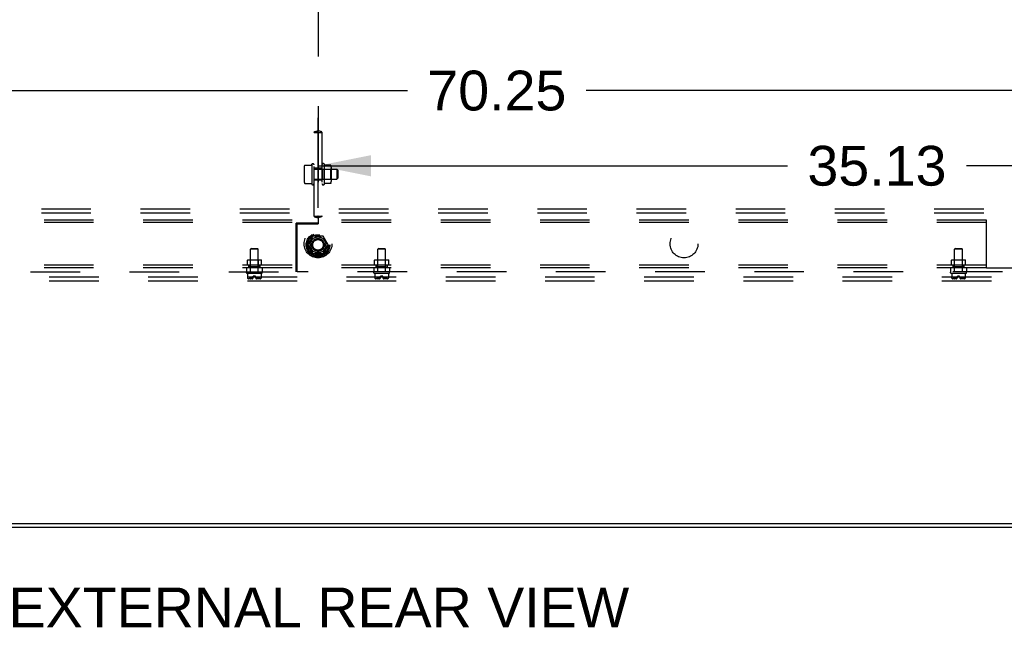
# Model space of a CAD drawing. Header units: inches. Extents: x 0 to 283, y 0 to 183.
# Tile 76 of 114: x 227 to 258, y 43 to 62. Entities that reach past the tile are written whole.
import ezdxf

# ---------------------------------------------------------------- set-up
doc = ezdxf.new("R2010")
doc.units = ezdxf.units.IN
doc.header["$LTSCALE"] = 15.583333
doc.header["$MEASUREMENT"] = 0
doc.linetypes.add('DOT', pattern=[0.2, 0.1, -0.1])
doc.linetypes.add('HIDDEN', pattern=[0.2, 0.1, -0.1])
doc.layers.get('0').update_dxf_attribs({"linetype": 'CONTINUOUS'})
for name, color, linetype in [('DEFAULT_2', 8, 'HIDDEN'), ('DIMENSIONS', 7, 'CONTINUOUS'), ('SUBPANEL', 7, 'CONTINUOUS')]:
    doc.layers.add(name, color=color, linetype=linetype)
doc.styles.get("Standard").update_dxf_attribs({"font": 'arial.ttf'})
doc.dimstyles.new('DIMSTYLE_1', dxfattribs={"dimtxt": 1.25, "dimasz": 1.666667, "dimexe": 0.09, "dimexo": 0.07, "dimgap": 0.0375, "dimtad": 0, "dimtih": 1, "dimtoh": 1, "dimzin": 4, "dimdsep": 46, "dimtxsty": 'Standard', "dimblk": '_FILLED', "dimblk1": '_FILLED', "dimblk2": '_FILLED', "dimcen": 0.09, "dimadec": 3, "dimazin": 1, "dimtfac": 1, "dimtdec": 3, "dimtofl": 0, "dimtmove": 0, "dimatfit": 3, "dimldrblk": '_FILLED', "dimfxl": 0, "dimtolj": 1, "dimtzin": 4, "dimarcsym": 0})

# ---------------------------------------------------------------- blocks, each defined once
blk = doc.blocks.new('_FILLED')
at = {"color": 0, "linetype": 'ByBlock'}
blk.add_solid([(0, 0), (-1, 0.2), (-1, -0.2)], dxfattribs=at)
blk = doc.blocks.new('*D1')
at = {"layer": 'DIMENSIONS', "color": 2, "linetype": 'Continuous'}
for p, q in [((201.221, 56.079), (201.221, 61.26)), ((271.471, 56.079), (271.471, 61.26)), ((201.221, 59.76), (239.156, 59.76)), ((271.471, 59.76), (244.774, 59.76))]:
    blk.add_line(p, q, dxfattribs=at)
at = {"layer": 'DIMENSIONS', "color": 2, "linetype": 'Continuous', "xscale": 1.6666666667, "yscale": 1.6666666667, "zscale": 1.6666666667, "rotation": 180}
blk.add_blockref('_FILLED', (201.221, 59.76), dxfattribs=at)
at = {"layer": 'DIMENSIONS', "color": 2, "linetype": 'Continuous', "xscale": 1.6666666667, "yscale": 1.6666666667, "zscale": 1.6666666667}
blk.add_blockref('_FILLED', (271.471, 59.76), dxfattribs=at)
at = {"layer": 'DIMENSIONS', "color": 2, "linetype": 'Continuous', "insert": (241.965, 60.385), "char_height": 1.25, "width": 4.36803, "attachment_point": 2, "line_spacing_factor": 0.9}
blk.add_mtext('70.25', dxfattribs=at)
blk = doc.blocks.new('*D6')
at = {"layer": 'DIMENSIONS', "color": 2, "linetype": 'Continuous'}
for p, q in [((236.346, 56.079), (236.346, 58.898)), ((271.471, 56.079), (271.471, 58.898)), ((236.346, 57.398), (251.099, 57.398)), ((271.471, 57.398), (256.717, 57.398))]:
    blk.add_line(p, q, dxfattribs=at)
at = {"layer": 'DIMENSIONS', "color": 2, "linetype": 'Continuous', "xscale": 1.6666666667, "yscale": 1.6666666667, "zscale": 1.6666666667, "rotation": 180}
blk.add_blockref('_FILLED', (236.346, 57.398), dxfattribs=at)
at = {"layer": 'DIMENSIONS', "color": 2, "linetype": 'Continuous', "xscale": 1.6666666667, "yscale": 1.6666666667, "zscale": 1.6666666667}
blk.add_blockref('_FILLED', (271.471, 57.398), dxfattribs=at)
at = {"layer": 'DIMENSIONS', "color": 2, "linetype": 'Continuous', "insert": (253.908, 58.023), "char_height": 1.25, "width": 4.36803, "attachment_point": 2, "line_spacing_factor": 0.9}
blk.add_mtext('35.13', dxfattribs=at)

msp = doc.modelspace()

# ---------------------------------------------------------------- linework, layer by layer
at = {"color": 7, "linetype": 'Continuous'}
for p, q in [((209.056, 46.162), (263.636, 46.162)), ((275.658, 46.037), (197.033, 46.037))]:
    msp.add_line(p, q, dxfattribs=at)
at = {"layer": 'DEFAULT_2', "color": 8, "linetype": 'HIDDEN'}
for p, q in [((272.846, 56.037), (199.846, 56.037)), ((272.846, 55.912), (199.846, 55.912)), ((236.183, 55.184), (236.028, 54.917)), ((236.5, 55.189), (236.192, 55.189)), ((236.664, 54.917), (236.509, 55.184)), ((236.028, 54.907), (236.183, 54.639)), ((236.509, 54.639), (236.664, 54.907)), ((236.5, 54.634), (236.192, 54.634)), ((199.846, 53.912), (272.846, 53.912)), ((199.846, 53.787), (272.846, 53.787))]:
    msp.add_line(p, q, dxfattribs=at)
for radius in [0.372, 0.356, 0.318, 0.204, 0.183, 0.183, 0.166]:
    msp.add_circle((236.346, 54.912), radius, dxfattribs=at)
at = {"layer": 'DEFAULT_2', "color": 8, "linetype": 'DOT'}
msp.add_circle((236.346, 54.912), 0.17, dxfattribs=at)
at = {"layer": 'DEFAULT_2', "color": 8, "linetype": 'HIDDEN'}
for centre, start, end in [((236.192, 55.179), 90.0124, 149.9892), ((236.5, 55.179), 30.012, 89.9887), ((236.037, 54.912), 150.0127, 209.9883), ((236.655, 54.912), 330.0127, 29.9883), ((236.192, 54.644), 210.012, 269.9887), ((236.5, 54.644), 270.0124, 329.9892)]:
    msp.add_arc(centre, 0.01, start, end, dxfattribs=at)
at = {"layer": 'SUBPANEL', "color": 8, "linetype": 'HIDDEN'}
for p, q in [((236.346, 62.386), (236.346, 58.501)), ((236.22, 58.443), (236.472, 58.443)), ((236.221, 55.818), (236.221, 58.443)), ((236.342, 58.45), (236.345, 58.45)), ((236.348, 58.45), (236.346, 58.45)), ((236.346, 58.443), (236.346, 55.818)), ((236.471, 58.443), (236.471, 55.818)), ((235.911, 57.355), (235.911, 56.907)), ((235.932, 57.418), (236.134, 57.418)), ((236.144, 57.425), (236.151, 57.446)), ((236.151, 57.446), (236.151, 56.816)), ((236.471, 57.318), (236.221, 57.318)), ((236.221, 57.286), (236.941, 57.286)), ((236.491, 57.287), (236.471, 57.307)), ((236.491, 57.287), (236.737, 57.287)), ((236.491, 57.287), (236.491, 56.975)), ((236.541, 57.449), (236.541, 56.812)), ((236.736, 57.421), (236.565, 57.421)), ((236.737, 57.287), (236.757, 57.307)), ((236.737, 57.287), (236.737, 56.975)), ((236.757, 57.357), (236.757, 56.904)), ((236.971, 57.256), (236.941, 57.286)), ((236.941, 57.286), (236.941, 56.976)), ((236.971, 57.256), (236.971, 57.006)), ((236.221, 56.976), (236.941, 56.976)), ((236.471, 56.943), (236.221, 56.943)), ((236.491, 56.975), (236.471, 56.955)), ((236.491, 56.975), (236.737, 56.975)), ((236.737, 56.975), (236.757, 56.955)), ((236.971, 57.006), (236.941, 56.976)), ((235.932, 56.844), (236.134, 56.844)), ((236.144, 56.837), (236.151, 56.816)), ((236.736, 56.841), (236.565, 56.841)), ((257.346, 55.693), (215.346, 55.693)), ((236.22, 55.818), (236.472, 55.818)), ((236.344, 55.811), (236.346, 55.811)), ((236.346, 55.761), (236.346, 55.568)), ((236.35, 55.812), (236.347, 55.811)), ((257.346, 54.193), (257.346, 55.693)), ((257.346, 55.615), (215.346, 55.615)), ((236.346, 55.599), (235.658, 55.599)), ((235.658, 54.068), (235.658, 55.599)), ((235.689, 55.568), (236.346, 55.568)), ((235.689, 54.068), (235.689, 55.568)), ((234.252, 54.803), (234.222, 54.773)), ((234.47, 54.773), (234.222, 54.773)), ((234.222, 54.068), (234.222, 54.773)), ((234.252, 54.803), (234.44, 54.803)), ((234.44, 54.803), (234.47, 54.773)), ((234.47, 54.068), (234.47, 54.773)), ((238.252, 54.803), (238.222, 54.773)), ((238.47, 54.773), (238.222, 54.773)), ((238.222, 54.068), (238.222, 54.773)), ((238.252, 54.803), (238.44, 54.803)), ((238.44, 54.803), (238.47, 54.773)), ((238.47, 54.068), (238.47, 54.773)), ((256.377, 54.803), (256.347, 54.773)), ((256.595, 54.773), (256.347, 54.773)), ((256.347, 54.068), (256.347, 54.773)), ((256.377, 54.803), (256.565, 54.803)), ((256.565, 54.803), (256.595, 54.773)), ((256.595, 54.068), (256.595, 54.773)), ((257.346, 54.271), (215.346, 54.271)), ((257.346, 54.193), (215.346, 54.193)), ((234.096, 54.193), (234.096, 54.068)), ((234.136, 54.441), (234.126, 54.431)), ((234.566, 54.431), (234.126, 54.431)), ((234.126, 54.271), (234.126, 54.431)), ((234.136, 54.441), (234.556, 54.441)), ((234.174, 54.271), (234.174, 54.193)), ((234.174, 54.217), (234.174, 54.271)), ((234.174, 54.217), (234.517, 54.217)), ((234.221, 54.431), (234.211, 54.441)), ((234.221, 54.227), (234.211, 54.217)), ((234.221, 54.227), (234.221, 54.431)), ((234.471, 54.227), (234.221, 54.227)), ((234.471, 54.431), (234.481, 54.441)), ((234.471, 54.227), (234.471, 54.431)), ((234.471, 54.227), (234.481, 54.217)), ((234.517, 54.217), (234.517, 54.271)), ((234.518, 54.271), (234.518, 54.193)), ((234.556, 54.441), (234.566, 54.431)), ((234.566, 54.271), (234.566, 54.431)), ((234.596, 54.193), (234.596, 54.068)), ((238.096, 54.193), (238.096, 54.068)), ((238.136, 54.441), (238.126, 54.431)), ((238.566, 54.431), (238.126, 54.431)), ((238.126, 54.271), (238.126, 54.431)), ((238.136, 54.441), (238.556, 54.441)), ((238.174, 54.271), (238.174, 54.193)), ((238.174, 54.217), (238.174, 54.271)), ((238.174, 54.217), (238.517, 54.217)), ((238.221, 54.431), (238.211, 54.441)), ((238.221, 54.227), (238.211, 54.217)), ((238.221, 54.227), (238.221, 54.431)), ((238.471, 54.227), (238.221, 54.227)), ((238.471, 54.431), (238.481, 54.441)), ((238.471, 54.227), (238.471, 54.431)), ((238.471, 54.227), (238.481, 54.217)), ((238.517, 54.217), (238.517, 54.271)), ((238.518, 54.271), (238.518, 54.193)), ((238.556, 54.441), (238.566, 54.431)), ((238.566, 54.271), (238.566, 54.431)), ((238.596, 54.193), (238.596, 54.068)), ((256.221, 54.193), (256.221, 54.068)), ((256.261, 54.441), (256.251, 54.431)), ((256.691, 54.431), (256.251, 54.431)), ((256.251, 54.271), (256.251, 54.431)), ((256.261, 54.441), (256.681, 54.441)), ((256.299, 54.271), (256.299, 54.193)), ((256.299, 54.217), (256.299, 54.271)), ((256.299, 54.217), (256.642, 54.217)), ((256.346, 54.431), (256.336, 54.441)), ((256.346, 54.227), (256.336, 54.217)), ((256.346, 54.227), (256.346, 54.431)), ((256.596, 54.227), (256.346, 54.227)), ((256.596, 54.431), (256.606, 54.441)), ((256.596, 54.227), (256.596, 54.431)), ((256.596, 54.227), (256.606, 54.217)), ((256.642, 54.217), (256.642, 54.271)), ((256.643, 54.271), (256.643, 54.193)), ((256.681, 54.441), (256.691, 54.431)), ((256.691, 54.271), (256.691, 54.431)), ((256.721, 54.193), (256.721, 54.068)), ((257.346, 54.193), (270.315, 54.193)), ((202.377, 54.068), (235.658, 54.068)), ((234.096, 54.036), (234.096, 54.058)), ((234.106, 54.026), (234.586, 54.026)), ((234.133, 54.026), (234.133, 53.88)), ((234.133, 53.88), (234.133, 53.88)), ((234.133, 53.88), (234.134, 53.879)), ((234.133, 53.88), (234.133, 53.88)), ((234.134, 53.879), (234.134, 53.878)), ((234.134, 53.879), (234.134, 53.879)), ((234.134, 53.878), (234.134, 53.877)), ((234.134, 53.878), (234.134, 53.878)), ((234.134, 53.877), (234.134, 53.876)), ((234.134, 53.877), (234.134, 53.877)), ((234.135, 53.875), (234.134, 53.876)), ((234.135, 53.875), (234.136, 53.872)), ((234.146, 53.856), (234.144, 53.857)), ((234.146, 53.856), (234.147, 53.854)), ((234.154, 53.847), (234.147, 53.854)), ((234.279, 53.844), (234.159, 53.844)), ((234.311, 53.891), (234.192, 53.891)), ((234.192, 53.891), (234.192, 53.844)), ((234.222, 53.852), (234.221, 53.852)), ((234.226, 53.857), (234.225, 53.856)), ((234.235, 53.872), (234.236, 53.875)), ((234.236, 53.875), (234.236, 53.876)), ((234.243, 53.877), (234.243, 53.878)), ((234.244, 53.877), (234.243, 53.877)), ((234.244, 53.877), (234.244, 53.876)), ((234.245, 53.875), (234.244, 53.876)), ((234.247, 53.872), (234.245, 53.875)), ((234.247, 53.873), (234.249, 53.87)), ((234.381, 53.931), (234.311, 53.931)), ((234.311, 53.897), (234.311, 53.931)), ((234.381, 53.897), (234.381, 53.931)), ((234.5, 53.891), (234.381, 53.891)), ((234.533, 53.844), (234.413, 53.844)), ((234.43, 53.859), (234.433, 53.861)), ((234.445, 53.872), (234.447, 53.875)), ((234.449, 53.877), (234.448, 53.877)), ((234.455, 53.877), (234.455, 53.877)), ((234.456, 53.875), (234.456, 53.876)), ((234.456, 53.875), (234.457, 53.872)), ((234.467, 53.856), (234.466, 53.857)), ((234.467, 53.856), (234.469, 53.854)), ((234.5, 53.891), (234.5, 53.844)), ((234.545, 53.854), (234.537, 53.847)), ((234.545, 53.854), (234.546, 53.856)), ((234.548, 53.857), (234.546, 53.856)), ((234.556, 53.872), (234.557, 53.875)), ((234.559, 53.88), (234.558, 53.879)), ((234.558, 53.88), (234.558, 53.879)), ((234.558, 53.879), (234.558, 53.879)), ((234.558, 53.878), (234.558, 53.879)), ((234.558, 53.878), (234.558, 53.878)), ((234.558, 53.877), (234.558, 53.878)), ((234.559, 54.026), (234.559, 53.88)), ((234.559, 53.88), (234.559, 53.88)), ((234.559, 53.88), (234.559, 53.88)), ((234.559, 53.88), (234.559, 53.88)), ((234.596, 54.036), (234.596, 54.058)), ((270.315, 54.068), (235.689, 54.068)), ((238.096, 54.036), (238.096, 54.058)), ((238.106, 54.026), (238.586, 54.026)), ((238.133, 54.026), (238.133, 53.88)), ((238.133, 53.88), (238.133, 53.88)), ((238.134, 53.879), (238.133, 53.88)), ((238.133, 53.88), (238.134, 53.879)), ((238.134, 53.879), (238.134, 53.878)), ((238.134, 53.879), (238.134, 53.879)), ((238.134, 53.878), (238.134, 53.877)), ((238.134, 53.878), (238.134, 53.878)), ((238.134, 53.877), (238.134, 53.876)), ((238.134, 53.877), (238.134, 53.877)), ((238.135, 53.875), (238.134, 53.876)), ((238.135, 53.875), (238.136, 53.872)), ((238.146, 53.856), (238.144, 53.857)), ((238.146, 53.856), (238.147, 53.854)), ((238.154, 53.847), (238.147, 53.854)), ((238.279, 53.844), (238.159, 53.844)), ((238.311, 53.891), (238.192, 53.891)), ((238.192, 53.891), (238.192, 53.844)), ((238.222, 53.852), (238.221, 53.852)), ((238.226, 53.857), (238.225, 53.856)), ((238.235, 53.872), (238.236, 53.875)), ((238.236, 53.875), (238.236, 53.876)), ((238.243, 53.877), (238.243, 53.878)), ((238.244, 53.877), (238.243, 53.877)), ((238.244, 53.877), (238.244, 53.876)), ((238.245, 53.875), (238.244, 53.876)), ((238.247, 53.872), (238.245, 53.875)), ((238.247, 53.873), (238.249, 53.87)), ((238.381, 53.931), (238.311, 53.931)), ((238.311, 53.897), (238.311, 53.931)), ((238.381, 53.897), (238.381, 53.931)), ((238.5, 53.891), (238.381, 53.891)), ((238.533, 53.844), (238.413, 53.844)), ((238.445, 53.872), (238.447, 53.875)), ((238.455, 53.877), (238.455, 53.877)), ((238.456, 53.875), (238.456, 53.876)), ((238.456, 53.875), (238.457, 53.872)), ((238.467, 53.856), (238.466, 53.857)), ((238.467, 53.856), (238.469, 53.854)), ((238.5, 53.891), (238.5, 53.844)), ((238.545, 53.854), (238.537, 53.847)), ((238.545, 53.854), (238.546, 53.856)), ((238.548, 53.857), (238.546, 53.856)), ((238.556, 53.872), (238.557, 53.875)), ((238.559, 53.88), (238.558, 53.879)), ((238.558, 53.88), (238.558, 53.879)), ((238.558, 53.879), (238.558, 53.879)), ((238.558, 53.878), (238.558, 53.879)), ((238.558, 53.878), (238.558, 53.878)), ((238.558, 53.877), (238.558, 53.878)), ((238.559, 54.026), (238.559, 53.88)), ((238.559, 53.88), (238.559, 53.88)), ((238.559, 53.88), (238.559, 53.88)), ((238.559, 53.88), (238.559, 53.88)), ((238.596, 54.036), (238.596, 54.058)), ((256.221, 54.036), (256.221, 54.058)), ((256.231, 54.026), (256.711, 54.026)), ((256.258, 54.026), (256.258, 53.88)), ((256.258, 53.88), (256.258, 53.88)), ((256.258, 53.88), (256.259, 53.879)), ((256.258, 53.88), (256.258, 53.88)), ((256.259, 53.879), (256.259, 53.878)), ((256.259, 53.879), (256.259, 53.879)), ((256.259, 53.878), (256.259, 53.877)), ((256.259, 53.878), (256.259, 53.878)), ((256.259, 53.877), (256.259, 53.876)), ((256.259, 53.877), (256.259, 53.877)), ((256.26, 53.875), (256.259, 53.876)), ((256.26, 53.875), (256.261, 53.872)), ((256.271, 53.856), (256.272, 53.854)), ((256.279, 53.847), (256.272, 53.854)), ((256.404, 53.844), (256.284, 53.844)), ((256.436, 53.891), (256.317, 53.891)), ((256.317, 53.891), (256.317, 53.844)), ((256.347, 53.852), (256.346, 53.852)), ((256.351, 53.857), (256.35, 53.856)), ((256.361, 53.875), (256.361, 53.876)), ((256.368, 53.877), (256.368, 53.878)), ((256.369, 53.877), (256.368, 53.877)), ((256.369, 53.877), (256.369, 53.876)), ((256.37, 53.875), (256.369, 53.876)), ((256.372, 53.872), (256.37, 53.875)), ((256.372, 53.873), (256.374, 53.87)), ((256.506, 53.931), (256.436, 53.931)), ((256.436, 53.897), (256.436, 53.931)), ((256.506, 53.897), (256.506, 53.931)), ((256.625, 53.891), (256.506, 53.891)), ((256.658, 53.844), (256.538, 53.844)), ((256.555, 53.859), (256.558, 53.861)), ((256.57, 53.872), (256.572, 53.875)), ((256.574, 53.877), (256.573, 53.877)), ((256.58, 53.877), (256.58, 53.877)), ((256.581, 53.875), (256.581, 53.876)), ((256.581, 53.875), (256.582, 53.872)), ((256.592, 53.856), (256.594, 53.854)), ((256.625, 53.891), (256.625, 53.844)), ((256.67, 53.854), (256.662, 53.847)), ((256.67, 53.854), (256.671, 53.856)), ((256.673, 53.857), (256.671, 53.856)), ((256.684, 53.88), (256.683, 53.879)), ((256.683, 53.879), (256.683, 53.88)), ((256.683, 53.879), (256.683, 53.879)), ((256.683, 53.878), (256.683, 53.879)), ((256.683, 53.878), (256.683, 53.878)), ((256.683, 53.877), (256.683, 53.878)), ((256.684, 54.026), (256.684, 53.88)), ((256.684, 53.88), (256.684, 53.88)), ((256.684, 53.88), (256.684, 53.88)), ((256.684, 53.88), (256.684, 53.88)), ((256.721, 54.036), (256.721, 54.058))]:
    msp.add_line(p, q, dxfattribs=at)
for points in [[(236.22, 58.443), (236.221, 58.451), (236.225, 58.458), (236.233, 58.464), (236.244, 58.469), (236.257, 58.474), (236.272, 58.478), (236.289, 58.482), (236.308, 58.487), (236.327, 58.493), (236.346, 58.501)], [(236.341, 58.451), (236.341, 58.451), (236.341, 58.451), (236.342, 58.452), (236.342, 58.454), (236.343, 58.457), (236.343, 58.461), (236.344, 58.467), (236.345, 58.476), (236.345, 58.487), (236.346, 58.501)], [(236.351, 58.451), (236.351, 58.451), (236.351, 58.451), (236.35, 58.452), (236.35, 58.454), (236.349, 58.457), (236.348, 58.461), (236.348, 58.467), (236.347, 58.476), (236.346, 58.487), (236.346, 58.501)], [(236.472, 58.443), (236.471, 58.451), (236.467, 58.458), (236.459, 58.464), (236.448, 58.469), (236.435, 58.474), (236.42, 58.478), (236.403, 58.482), (236.384, 58.487), (236.365, 58.493), (236.346, 58.501)], [(236.341, 58.45), (236.341, 58.45), (236.341, 58.45), (236.341, 58.451)], [(236.344, 58.443), (236.343, 58.447), (236.342, 58.449), (236.341, 58.45)], [(236.345, 58.45), (236.346, 58.45), (236.346, 58.45), (236.346, 58.45), (236.345, 58.45), (236.344, 58.45)], [(236.346, 58.45), (236.346, 58.45), (236.348, 58.45), (236.35, 58.45)], [(236.348, 58.443), (236.349, 58.447), (236.35, 58.449), (236.351, 58.45)], [(236.351, 58.45), (236.351, 58.45), (236.351, 58.45), (236.351, 58.451)], [(235.923, 57.412), (235.924, 57.413), (235.925, 57.415), (235.926, 57.416), (235.928, 57.417), (235.929, 57.417), (235.931, 57.418), (235.932, 57.418)], [(236.144, 57.425), (236.144, 57.425), (236.144, 57.425), (236.144, 57.424), (236.144, 57.424), (236.144, 57.424), (236.144, 57.424), (236.144, 57.424), (236.144, 57.424), (236.144, 57.424), (236.144, 57.424), (236.144, 57.424), (236.144, 57.424), (236.144, 57.424), (236.143, 57.423), (236.143, 57.423), (236.143, 57.423), (236.143, 57.423), (236.143, 57.423), (236.143, 57.423), (236.143, 57.423), (236.143, 57.423), (236.143, 57.423), (236.143, 57.423), (236.143, 57.422), (236.143, 57.422), (236.143, 57.422), (236.143, 57.422), (236.143, 57.422), (236.143, 57.422), (236.142, 57.422), (236.142, 57.422), (236.142, 57.422), (236.142, 57.421), (236.142, 57.421), (236.142, 57.421), (236.142, 57.421), (236.142, 57.421), (236.142, 57.421), (236.141, 57.421), (236.141, 57.421), (236.141, 57.42), (236.141, 57.42), (236.141, 57.42), (236.141, 57.42), (236.141, 57.42), (236.14, 57.42), (236.14, 57.42), (236.14, 57.419), (236.14, 57.419), (236.14, 57.419), (236.139, 57.419), (236.139, 57.419), (236.139, 57.419), (236.139, 57.419), (236.138, 57.419), (236.138, 57.418), (236.138, 57.418), (236.137, 57.418), (236.137, 57.418), (236.137, 57.418), (236.136, 57.418), (236.136, 57.418), (236.135, 57.418), (236.135, 57.418), (236.134, 57.418)], [(236.565, 57.421), (236.565, 57.421), (236.564, 57.421), (236.564, 57.421), (236.563, 57.421), (236.563, 57.421), (236.562, 57.421), (236.562, 57.421), (236.562, 57.421), (236.561, 57.422), (236.561, 57.422), (236.561, 57.422), (236.56, 57.422), (236.56, 57.422), (236.56, 57.422), (236.56, 57.422), (236.559, 57.423), (236.559, 57.423), (236.559, 57.423), (236.559, 57.423), (236.559, 57.423), (236.559, 57.423), (236.558, 57.423), (236.558, 57.424), (236.558, 57.424), (236.558, 57.424), (236.558, 57.424), (236.558, 57.424), (236.558, 57.424), (236.558, 57.424), (236.557, 57.424), (236.557, 57.425), (236.557, 57.425), (236.557, 57.425), (236.557, 57.425), (236.557, 57.425), (236.557, 57.425), (236.557, 57.425), (236.557, 57.425), (236.557, 57.425)], [(236.745, 57.415), (236.744, 57.416), (236.743, 57.417), (236.743, 57.418), (236.741, 57.419), (236.74, 57.42), (236.739, 57.42), (236.738, 57.42), (236.736, 57.421), (236.736, 57.421)], [(235.923, 56.849), (235.924, 56.848), (235.925, 56.847), (235.926, 56.846), (235.928, 56.845), (235.929, 56.844), (235.931, 56.844), (235.932, 56.844)], [(236.134, 56.844), (236.135, 56.844), (236.135, 56.844), (236.136, 56.843), (236.136, 56.843), (236.137, 56.843), (236.137, 56.843), (236.137, 56.843), (236.138, 56.843), (236.138, 56.843), (236.138, 56.843), (236.139, 56.843), (236.139, 56.843), (236.139, 56.842), (236.139, 56.842), (236.14, 56.842), (236.14, 56.842), (236.14, 56.842), (236.14, 56.842), (236.14, 56.842), (236.141, 56.841), (236.141, 56.841), (236.141, 56.841), (236.141, 56.841), (236.141, 56.841), (236.141, 56.841), (236.141, 56.841), (236.142, 56.841), (236.142, 56.84), (236.142, 56.84), (236.142, 56.84), (236.142, 56.84), (236.142, 56.84), (236.142, 56.84), (236.142, 56.84), (236.142, 56.84), (236.143, 56.839), (236.143, 56.839), (236.143, 56.839), (236.143, 56.839), (236.143, 56.839), (236.143, 56.839), (236.143, 56.839), (236.143, 56.839), (236.143, 56.839), (236.143, 56.839), (236.143, 56.838), (236.143, 56.838), (236.143, 56.838), (236.143, 56.838), (236.143, 56.838), (236.143, 56.838), (236.144, 56.838), (236.144, 56.838), (236.144, 56.838), (236.144, 56.838), (236.144, 56.837), (236.144, 56.837), (236.144, 56.837), (236.144, 56.837), (236.144, 56.837), (236.144, 56.837), (236.144, 56.837), (236.144, 56.837), (236.144, 56.837), (236.144, 56.837)], [(236.557, 56.836), (236.557, 56.836), (236.557, 56.836), (236.557, 56.836), (236.557, 56.836), (236.557, 56.836), (236.557, 56.837), (236.557, 56.837), (236.557, 56.837), (236.558, 56.837), (236.558, 56.837), (236.558, 56.837), (236.558, 56.837), (236.558, 56.838), (236.558, 56.838), (236.558, 56.838), (236.558, 56.838), (236.559, 56.838), (236.559, 56.838), (236.559, 56.838), (236.559, 56.839), (236.559, 56.839), (236.56, 56.839), (236.56, 56.839), (236.56, 56.839), (236.56, 56.839), (236.561, 56.84), (236.561, 56.84), (236.561, 56.84), (236.562, 56.84), (236.562, 56.84), (236.562, 56.84), (236.563, 56.84), (236.563, 56.841), (236.564, 56.841), (236.565, 56.841), (236.565, 56.841)], [(236.745, 56.847), (236.744, 56.845), (236.743, 56.844), (236.743, 56.843), (236.741, 56.843), (236.74, 56.842), (236.739, 56.841), (236.738, 56.841), (236.736, 56.841), (236.736, 56.841)], [(236.22, 55.818), (236.221, 55.81), (236.225, 55.803), (236.233, 55.797), (236.244, 55.792), (236.257, 55.788), (236.272, 55.783), (236.289, 55.779), (236.308, 55.774), (236.327, 55.768), (236.346, 55.761)], [(236.344, 55.818), (236.343, 55.814), (236.342, 55.812), (236.341, 55.812)], [(236.341, 55.812), (236.341, 55.811), (236.341, 55.811), (236.341, 55.811)], [(236.341, 55.811), (236.341, 55.811), (236.341, 55.81), (236.342, 55.809), (236.342, 55.807), (236.343, 55.805), (236.343, 55.8), (236.344, 55.794), (236.345, 55.785), (236.345, 55.774), (236.346, 55.761)], [(236.346, 55.811), (236.346, 55.811), (236.344, 55.811), (236.342, 55.812)], [(236.472, 55.818), (236.471, 55.81), (236.467, 55.803), (236.459, 55.797), (236.448, 55.792), (236.435, 55.788), (236.42, 55.783), (236.403, 55.779), (236.384, 55.774), (236.365, 55.768), (236.346, 55.761)], [(236.347, 55.811), (236.346, 55.811), (236.346, 55.811), (236.346, 55.811), (236.347, 55.811), (236.348, 55.811)], [(236.351, 55.811), (236.351, 55.811), (236.351, 55.81), (236.35, 55.809), (236.35, 55.807), (236.349, 55.805), (236.348, 55.8), (236.348, 55.794), (236.347, 55.785), (236.346, 55.774), (236.346, 55.761)], [(236.348, 55.818), (236.349, 55.814), (236.35, 55.812), (236.351, 55.812)], [(236.351, 55.812), (236.351, 55.811), (236.351, 55.811), (236.351, 55.811)], [(234.133, 53.88), (234.133, 53.88), (234.133, 53.88)], [(234.142, 53.861), (234.14, 53.863), (234.139, 53.865), (234.138, 53.867), (234.137, 53.87), (234.136, 53.872), (234.135, 53.875)], [(234.137, 53.87), (234.138, 53.867), (234.139, 53.865), (234.14, 53.863)], [(234.142, 53.861), (234.143, 53.859), (234.144, 53.857)], [(234.154, 53.847), (234.155, 53.846), (234.156, 53.845), (234.158, 53.845), (234.159, 53.845), (234.16, 53.844), (234.161, 53.844)], [(234.221, 53.847), (234.221, 53.848), (234.221, 53.848), (234.221, 53.849), (234.221, 53.849), (234.221, 53.85), (234.221, 53.85), (234.221, 53.851), (234.221, 53.851), (234.221, 53.852)], [(234.221, 53.852), (234.221, 53.851), (234.221, 53.851), (234.221, 53.85), (234.221, 53.85), (234.221, 53.849), (234.221, 53.849), (234.221, 53.848), (234.221, 53.848), (234.221, 53.847), (234.222, 53.847), (234.222, 53.846), (234.223, 53.846), (234.223, 53.846), (234.224, 53.845), (234.225, 53.845), (234.226, 53.845), (234.227, 53.845), (234.227, 53.844), (234.228, 53.844), (234.229, 53.844), (234.23, 53.844), (234.231, 53.844), (234.232, 53.844)], [(234.221, 53.847), (234.222, 53.846), (234.223, 53.845), (234.224, 53.845), (234.225, 53.845), (234.226, 53.844), (234.227, 53.844)], [(234.222, 53.852), (234.222, 53.853), (234.223, 53.853), (234.223, 53.854), (234.225, 53.856)], [(234.226, 53.857), (234.228, 53.859), (234.229, 53.861), (234.23, 53.863), (234.231, 53.865), (234.233, 53.867), (234.234, 53.87)], [(234.236, 53.875), (234.235, 53.872), (234.234, 53.87), (234.233, 53.867), (234.231, 53.865), (234.23, 53.863), (234.229, 53.861)], [(234.243, 53.878), (234.242, 53.878), (234.242, 53.879), (234.242, 53.879), (234.241, 53.88), (234.241, 53.88), (234.24, 53.88), (234.24, 53.88), (234.239, 53.88), (234.239, 53.88), (234.238, 53.88), (234.238, 53.879), (234.238, 53.879), (234.237, 53.878), (234.237, 53.878), (234.237, 53.877), (234.236, 53.877)], [(234.236, 53.877), (234.236, 53.876), (234.236, 53.875)], [(234.237, 53.877), (234.237, 53.878), (234.237, 53.878), (234.238, 53.879), (234.238, 53.879), (234.238, 53.88), (234.239, 53.88), (234.239, 53.88), (234.24, 53.88), (234.24, 53.88), (234.241, 53.88), (234.241, 53.88), (234.241, 53.879), (234.242, 53.879), (234.242, 53.878), (234.243, 53.878)], [(234.259, 53.861), (234.256, 53.863), (234.254, 53.865), (234.251, 53.867), (234.249, 53.87)], [(234.249, 53.87), (234.251, 53.867), (234.253, 53.865), (234.256, 53.863), (234.259, 53.861), (234.262, 53.859)], [(234.261, 53.859), (234.264, 53.857), (234.268, 53.855), (234.271, 53.854), (234.274, 53.852), (234.278, 53.851), (234.281, 53.849), (234.285, 53.848)], [(234.275, 53.852), (234.272, 53.853), (234.27, 53.854), (234.267, 53.856), (234.264, 53.857)], [(234.285, 53.848), (234.283, 53.849), (234.28, 53.85), (234.277, 53.851)], [(234.43, 53.859), (234.427, 53.857), (234.424, 53.855), (234.421, 53.854), (234.418, 53.852), (234.414, 53.851), (234.411, 53.849), (234.407, 53.848)], [(234.407, 53.848), (234.409, 53.849), (234.412, 53.85), (234.415, 53.851)], [(234.417, 53.852), (234.42, 53.853), (234.422, 53.854), (234.425, 53.856), (234.428, 53.857)], [(234.433, 53.861), (234.436, 53.863), (234.438, 53.865), (234.441, 53.867), (234.443, 53.87), (234.445, 53.873)], [(234.443, 53.87), (234.441, 53.867), (234.439, 53.865), (234.436, 53.863), (234.433, 53.861)], [(234.448, 53.877), (234.448, 53.876), (234.447, 53.875)], [(234.455, 53.877), (234.455, 53.878), (234.455, 53.878), (234.454, 53.879), (234.454, 53.879), (234.454, 53.88), (234.453, 53.88), (234.453, 53.88), (234.452, 53.88), (234.452, 53.88), (234.451, 53.88), (234.451, 53.88), (234.45, 53.879), (234.45, 53.879), (234.45, 53.878), (234.449, 53.878), (234.449, 53.877)], [(234.449, 53.878), (234.449, 53.878), (234.45, 53.879), (234.45, 53.879), (234.451, 53.88), (234.451, 53.88), (234.452, 53.88), (234.452, 53.88), (234.453, 53.88), (234.453, 53.88), (234.454, 53.88), (234.454, 53.879), (234.454, 53.879), (234.455, 53.878), (234.455, 53.878), (234.455, 53.877)], [(234.455, 53.877), (234.456, 53.876), (234.456, 53.875)], [(234.463, 53.861), (234.462, 53.863), (234.46, 53.865), (234.459, 53.867), (234.458, 53.87), (234.457, 53.872), (234.456, 53.875)], [(234.458, 53.87), (234.459, 53.867), (234.46, 53.865), (234.462, 53.863)], [(234.463, 53.861), (234.464, 53.859), (234.466, 53.857)], [(234.471, 53.847), (234.47, 53.846), (234.469, 53.845), (234.468, 53.845), (234.467, 53.845), (234.466, 53.844), (234.465, 53.844)], [(234.471, 53.851), (234.471, 53.851), (234.47, 53.852), (234.47, 53.852), (234.47, 53.853), (234.469, 53.853), (234.469, 53.854)], [(234.471, 53.851), (234.471, 53.85), (234.471, 53.85), (234.471, 53.849), (234.471, 53.849), (234.471, 53.848), (234.471, 53.848), (234.471, 53.847)], [(234.537, 53.847), (234.537, 53.846), (234.535, 53.845), (234.534, 53.845), (234.533, 53.845), (234.532, 53.844), (234.531, 53.844)], [(234.548, 53.857), (234.549, 53.859), (234.55, 53.861), (234.551, 53.863), (234.553, 53.865), (234.554, 53.867), (234.555, 53.87)], [(234.557, 53.875), (234.556, 53.872), (234.555, 53.87), (234.554, 53.867), (234.553, 53.865), (234.551, 53.863), (234.55, 53.861)], [(234.558, 53.877), (234.557, 53.876), (234.557, 53.875)], [(234.557, 53.876), (234.558, 53.877), (234.558, 53.877)], [(238.133, 53.88), (238.133, 53.88), (238.133, 53.88)], [(238.142, 53.861), (238.14, 53.863), (238.139, 53.865), (238.138, 53.867), (238.137, 53.87), (238.136, 53.872), (238.135, 53.875)], [(238.137, 53.87), (238.138, 53.867), (238.139, 53.865), (238.14, 53.863), (238.142, 53.861), (238.143, 53.859), (238.144, 53.857)], [(238.154, 53.847), (238.155, 53.846), (238.156, 53.845), (238.158, 53.845), (238.159, 53.845), (238.16, 53.844), (238.161, 53.844)], [(238.221, 53.847), (238.221, 53.848), (238.221, 53.848), (238.221, 53.849), (238.221, 53.849), (238.221, 53.85), (238.221, 53.85), (238.221, 53.851), (238.221, 53.851), (238.221, 53.852)], [(238.221, 53.852), (238.221, 53.851), (238.221, 53.851), (238.221, 53.85), (238.221, 53.85), (238.221, 53.849), (238.221, 53.849), (238.221, 53.848), (238.221, 53.848), (238.221, 53.847), (238.222, 53.847), (238.222, 53.846), (238.223, 53.846), (238.223, 53.846), (238.224, 53.845), (238.225, 53.845), (238.226, 53.845), (238.227, 53.845), (238.227, 53.844), (238.228, 53.844), (238.229, 53.844), (238.23, 53.844), (238.231, 53.844), (238.232, 53.844)], [(238.221, 53.847), (238.222, 53.846), (238.223, 53.845), (238.224, 53.845), (238.225, 53.845), (238.226, 53.844), (238.227, 53.844)], [(238.222, 53.852), (238.222, 53.853), (238.223, 53.853), (238.223, 53.854), (238.225, 53.856)], [(238.226, 53.857), (238.228, 53.859), (238.229, 53.861)], [(238.236, 53.875), (238.235, 53.872), (238.234, 53.87), (238.233, 53.867), (238.231, 53.865), (238.23, 53.863), (238.229, 53.861)], [(238.23, 53.863), (238.231, 53.865), (238.233, 53.867), (238.234, 53.87)], [(238.243, 53.878), (238.242, 53.878), (238.242, 53.879), (238.242, 53.879), (238.241, 53.88), (238.241, 53.88), (238.24, 53.88), (238.24, 53.88), (238.239, 53.88), (238.239, 53.88), (238.238, 53.88), (238.238, 53.879), (238.238, 53.879), (238.237, 53.878), (238.237, 53.878), (238.237, 53.877), (238.236, 53.877)], [(238.236, 53.877), (238.236, 53.876), (238.236, 53.875)], [(238.237, 53.877), (238.237, 53.878), (238.237, 53.878), (238.238, 53.879), (238.238, 53.879), (238.238, 53.88), (238.239, 53.88), (238.239, 53.88), (238.24, 53.88), (238.24, 53.88), (238.241, 53.88), (238.241, 53.88), (238.241, 53.879), (238.242, 53.879), (238.242, 53.878), (238.243, 53.878)], [(238.259, 53.861), (238.256, 53.863), (238.254, 53.865), (238.251, 53.867), (238.249, 53.87)], [(238.249, 53.87), (238.251, 53.867), (238.253, 53.865), (238.256, 53.863), (238.259, 53.861), (238.262, 53.859)], [(238.261, 53.859), (238.264, 53.857), (238.268, 53.855), (238.271, 53.854), (238.274, 53.852), (238.278, 53.851), (238.281, 53.849), (238.285, 53.848)], [(238.275, 53.852), (238.272, 53.853), (238.27, 53.854), (238.267, 53.856), (238.264, 53.857)], [(238.285, 53.848), (238.283, 53.849), (238.28, 53.85), (238.277, 53.851)], [(238.443, 53.87), (238.441, 53.867), (238.439, 53.865), (238.436, 53.863), (238.433, 53.861), (238.43, 53.859), (238.427, 53.857), (238.424, 53.855), (238.421, 53.854), (238.418, 53.852), (238.414, 53.851), (238.411, 53.849), (238.407, 53.848)], [(238.407, 53.848), (238.409, 53.849), (238.412, 53.85), (238.415, 53.851)], [(238.417, 53.852), (238.42, 53.853), (238.422, 53.854), (238.425, 53.856), (238.428, 53.857)], [(238.43, 53.859), (238.433, 53.861), (238.436, 53.863), (238.438, 53.865), (238.441, 53.867), (238.443, 53.87), (238.445, 53.873)], [(238.448, 53.877), (238.448, 53.876), (238.447, 53.875)], [(238.455, 53.877), (238.455, 53.878), (238.455, 53.878), (238.454, 53.879), (238.454, 53.879), (238.454, 53.88), (238.453, 53.88), (238.453, 53.88), (238.452, 53.88), (238.452, 53.88), (238.451, 53.88), (238.451, 53.88), (238.45, 53.879), (238.45, 53.879), (238.45, 53.878), (238.449, 53.878), (238.449, 53.877), (238.448, 53.877)], [(238.449, 53.877), (238.449, 53.878), (238.449, 53.878), (238.45, 53.879), (238.45, 53.879), (238.451, 53.88), (238.451, 53.88), (238.452, 53.88), (238.452, 53.88), (238.453, 53.88), (238.453, 53.88), (238.454, 53.88), (238.454, 53.879), (238.454, 53.879), (238.455, 53.878), (238.455, 53.878), (238.455, 53.877)], [(238.455, 53.877), (238.456, 53.876), (238.456, 53.875)], [(238.463, 53.861), (238.462, 53.863), (238.46, 53.865), (238.459, 53.867), (238.458, 53.87), (238.457, 53.872), (238.456, 53.875)], [(238.458, 53.87), (238.459, 53.867), (238.46, 53.865), (238.462, 53.863), (238.463, 53.861), (238.464, 53.859), (238.466, 53.857)], [(238.471, 53.847), (238.47, 53.846), (238.469, 53.845), (238.468, 53.845), (238.467, 53.845), (238.466, 53.844), (238.465, 53.844)], [(238.471, 53.851), (238.471, 53.851), (238.47, 53.852), (238.47, 53.852), (238.47, 53.853), (238.469, 53.853), (238.469, 53.854)], [(238.471, 53.851), (238.471, 53.85), (238.471, 53.85), (238.471, 53.849), (238.471, 53.849), (238.471, 53.848), (238.471, 53.848), (238.471, 53.847)], [(238.537, 53.847), (238.537, 53.846), (238.535, 53.845), (238.534, 53.845), (238.533, 53.845), (238.532, 53.844), (238.531, 53.844)], [(238.548, 53.857), (238.549, 53.859), (238.55, 53.861)], [(238.557, 53.875), (238.556, 53.872), (238.555, 53.87), (238.554, 53.867), (238.553, 53.865), (238.551, 53.863), (238.55, 53.861)], [(238.551, 53.863), (238.553, 53.865), (238.554, 53.867), (238.555, 53.87)], [(238.558, 53.877), (238.557, 53.876), (238.557, 53.875)], [(238.557, 53.876), (238.558, 53.877), (238.558, 53.877)], [(256.258, 53.88), (256.258, 53.88), (256.258, 53.88)], [(256.267, 53.861), (256.265, 53.863), (256.264, 53.865), (256.263, 53.867), (256.262, 53.87), (256.261, 53.872), (256.26, 53.875)], [(256.262, 53.87), (256.263, 53.867), (256.264, 53.865), (256.265, 53.863), (256.267, 53.861), (256.268, 53.859), (256.269, 53.857)], [(256.272, 53.854), (256.271, 53.856), (256.269, 53.857)], [(256.279, 53.847), (256.28, 53.846), (256.281, 53.845), (256.283, 53.845), (256.284, 53.845), (256.285, 53.844), (256.286, 53.844)], [(256.346, 53.847), (256.346, 53.848), (256.346, 53.848), (256.346, 53.849), (256.346, 53.849), (256.346, 53.85), (256.346, 53.85), (256.346, 53.851), (256.346, 53.851), (256.346, 53.852)], [(256.346, 53.852), (256.346, 53.851), (256.346, 53.851), (256.346, 53.85), (256.346, 53.85), (256.346, 53.849), (256.346, 53.849), (256.346, 53.848), (256.346, 53.848), (256.346, 53.847), (256.347, 53.847), (256.347, 53.846), (256.348, 53.846), (256.348, 53.846), (256.349, 53.845), (256.35, 53.845), (256.351, 53.845), (256.352, 53.845), (256.352, 53.844), (256.353, 53.844), (256.354, 53.844), (256.355, 53.844), (256.356, 53.844), (256.357, 53.844)], [(256.346, 53.847), (256.347, 53.846), (256.348, 53.845), (256.349, 53.845), (256.35, 53.845), (256.351, 53.844), (256.352, 53.844)], [(256.347, 53.852), (256.347, 53.853), (256.348, 53.853), (256.348, 53.854), (256.35, 53.856)], [(256.351, 53.857), (256.353, 53.859), (256.354, 53.861)], [(256.361, 53.875), (256.36, 53.872), (256.359, 53.87), (256.358, 53.867), (256.356, 53.865), (256.355, 53.863), (256.354, 53.861)], [(256.356, 53.865), (256.358, 53.867), (256.359, 53.87)], [(256.368, 53.878), (256.367, 53.878), (256.367, 53.879), (256.367, 53.879), (256.366, 53.88), (256.366, 53.88), (256.365, 53.88), (256.365, 53.88), (256.364, 53.88), (256.364, 53.88), (256.363, 53.88), (256.363, 53.879), (256.363, 53.879), (256.362, 53.878), (256.362, 53.878), (256.362, 53.877), (256.361, 53.877)], [(256.361, 53.877), (256.361, 53.876), (256.361, 53.875)], [(256.362, 53.877), (256.362, 53.878), (256.362, 53.878), (256.363, 53.879), (256.363, 53.879), (256.363, 53.88), (256.364, 53.88), (256.364, 53.88), (256.365, 53.88), (256.365, 53.88), (256.366, 53.88), (256.366, 53.88), (256.366, 53.879), (256.367, 53.879), (256.367, 53.878), (256.368, 53.878)], [(256.384, 53.861), (256.381, 53.863), (256.379, 53.865), (256.376, 53.867), (256.374, 53.87)], [(256.374, 53.87), (256.376, 53.867), (256.378, 53.865), (256.381, 53.863), (256.384, 53.861), (256.387, 53.859)], [(256.386, 53.859), (256.389, 53.857), (256.393, 53.855), (256.396, 53.854), (256.399, 53.852), (256.403, 53.851), (256.406, 53.849), (256.41, 53.848)], [(256.4, 53.852), (256.397, 53.853), (256.395, 53.854), (256.392, 53.856), (256.389, 53.857)], [(256.41, 53.848), (256.408, 53.849), (256.405, 53.85), (256.402, 53.851)], [(256.555, 53.859), (256.552, 53.857), (256.549, 53.855), (256.546, 53.854), (256.543, 53.852), (256.539, 53.851), (256.536, 53.849), (256.532, 53.848)], [(256.532, 53.848), (256.534, 53.849), (256.537, 53.85), (256.54, 53.851)], [(256.542, 53.852), (256.545, 53.853), (256.547, 53.854), (256.55, 53.856), (256.553, 53.857)], [(256.558, 53.861), (256.561, 53.863), (256.563, 53.865), (256.566, 53.867), (256.568, 53.87), (256.57, 53.873)], [(256.568, 53.87), (256.566, 53.867), (256.564, 53.865), (256.561, 53.863), (256.558, 53.861)], [(256.573, 53.877), (256.573, 53.876), (256.572, 53.875)], [(256.58, 53.877), (256.58, 53.878), (256.58, 53.878), (256.579, 53.879), (256.579, 53.879), (256.579, 53.88), (256.578, 53.88), (256.578, 53.88), (256.577, 53.88), (256.577, 53.88), (256.576, 53.88), (256.576, 53.88), (256.575, 53.879), (256.575, 53.879), (256.575, 53.878), (256.574, 53.878), (256.574, 53.877)], [(256.574, 53.878), (256.574, 53.878), (256.575, 53.879), (256.575, 53.879), (256.576, 53.88), (256.576, 53.88), (256.577, 53.88), (256.577, 53.88), (256.578, 53.88), (256.578, 53.88), (256.579, 53.88), (256.579, 53.879), (256.579, 53.879), (256.58, 53.878), (256.58, 53.878), (256.58, 53.877)], [(256.58, 53.877), (256.581, 53.876), (256.581, 53.875)], [(256.588, 53.861), (256.587, 53.863), (256.585, 53.865), (256.584, 53.867), (256.583, 53.87), (256.582, 53.872), (256.581, 53.875)], [(256.583, 53.87), (256.584, 53.867), (256.585, 53.865), (256.587, 53.863), (256.588, 53.861), (256.589, 53.859), (256.591, 53.857)], [(256.596, 53.847), (256.595, 53.846), (256.594, 53.845), (256.593, 53.845), (256.592, 53.845), (256.591, 53.844), (256.59, 53.844)], [(256.593, 53.854), (256.592, 53.856), (256.591, 53.857)], [(256.596, 53.85), (256.596, 53.851), (256.596, 53.851), (256.595, 53.852), (256.595, 53.852), (256.595, 53.853), (256.594, 53.853), (256.594, 53.854)], [(256.596, 53.85), (256.596, 53.85), (256.596, 53.849), (256.596, 53.849), (256.596, 53.848), (256.596, 53.848), (256.596, 53.847)], [(256.662, 53.847), (256.662, 53.846), (256.66, 53.845), (256.659, 53.845), (256.658, 53.845), (256.657, 53.844), (256.656, 53.844)], [(256.673, 53.857), (256.674, 53.859), (256.675, 53.861)], [(256.682, 53.875), (256.681, 53.872), (256.68, 53.87), (256.679, 53.867), (256.678, 53.865), (256.676, 53.863), (256.675, 53.861)], [(256.678, 53.865), (256.679, 53.867), (256.68, 53.87)], [(256.683, 53.877), (256.682, 53.876), (256.682, 53.875)], [(256.682, 53.876), (256.683, 53.877), (256.683, 53.877)]]:
    msp.add_lwpolyline(points, dxfattribs=at)
for centre, radius in [((236.346, 54.943), 0.438), ((247.846, 54.943), 0.438), ((236.346, 54.912), 0.25)]:
    msp.add_circle(centre, radius, dxfattribs=at)
for centre, radius, start, end in [((236.052, 57.355), 0.141, 156.05, 180), ((236.183, 57.424), 0.0384, 0, 145.5503), ((236.509, 57.427), 0.0384, 34.4497, 180), ((236.091, 57.131), 0.551, 32.3153, 35.2892), ((236.616, 57.357), 0.141, 0, 23.95), ((236.052, 56.907), 0.141, 180, 203.95), ((236.183, 56.838), 0.0384, 214.4497, 360), ((236.509, 56.834), 0.0384, 180, 325.5503), ((236.091, 57.131), 0.551, 324.7108, 327.6847), ((236.616, 56.904), 0.141, 336.05, 360), ((234.106, 54.058), 0.01, 90, 180), ((234.106, 54.036), 0.01, 180, 270), ((234.199, 53.895), 0.0668, 192.4116, 225.3027), ((234.159, 53.854), 0.01, 225.3027, 270), ((234.251, 53.897), 0.0603, 297.8819, 360), ((234.441, 53.897), 0.0603, 180, 242.1181), ((234.533, 53.854), 0.01, 270, 314.6973), ((234.493, 53.895), 0.0668, 314.6973, 347.5884), ((234.586, 54.058), 0.01, 0, 90), ((234.586, 54.036), 0.01, 270, 360), ((238.106, 54.058), 0.01, 90, 180), ((238.106, 54.036), 0.01, 180, 270), ((238.199, 53.895), 0.0668, 192.4116, 225.3027), ((238.159, 53.854), 0.01, 225.3027, 270), ((238.251, 53.897), 0.0603, 297.8819, 360), ((238.441, 53.897), 0.0603, 180, 242.1181), ((238.533, 53.854), 0.01, 270, 314.6973), ((238.493, 53.895), 0.0668, 314.6973, 347.5884), ((238.586, 54.058), 0.01, 0, 90), ((238.586, 54.036), 0.01, 270, 360), ((256.231, 54.058), 0.01, 90, 180), ((256.231, 54.036), 0.01, 180, 270), ((256.324, 53.895), 0.0668, 192.4116, 225.3027), ((256.284, 53.854), 0.01, 225.3027, 270), ((256.376, 53.897), 0.0603, 297.8819, 360), ((256.566, 53.897), 0.0603, 180, 242.1181), ((256.658, 53.854), 0.01, 270, 314.6973), ((256.618, 53.895), 0.0668, 314.6973, 347.5884), ((256.711, 54.058), 0.01, 0, 90), ((256.711, 54.036), 0.01, 270, 360)]:
    msp.add_arc(centre, radius, start, end, dxfattribs=at)

# ---------------------------------------------------------------- texts
at = {"layer": 'DIMENSIONS', "color": 2, "linetype": 'Continuous', "insert": (236.374, 44.149), "char_height": 1.25, "width": 19.46097, "attachment_point": 2, "line_spacing_factor": 0.9}
msp.add_mtext('EXTERNAL REAR VIEW', dxfattribs=at)

# ---------------------------------------------------------------- dimensions: what is measured, and where the dimension line sits
at = {"layer": 'DIMENSIONS', "color": 2, "linetype": 'Continuous'}
dim = msp.add_linear_dim(base=(201.221, 59.76), p1=(271.471, 56.009), p2=(201.221, 56.009), angle=180, dimstyle='DIMSTYLE_1', dxfattribs=at)
dim.commit()
dim.dimension.update_dxf_attribs({"geometry": '*D1', "text_midpoint": (241.97, 59.753), "dimtype": 160})
dim = msp.add_linear_dim(base=(271.470961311, 57.39782385), p1=(236.345961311, 58.96782385), p2=(271.470961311, 58.96782385), dimstyle='DIMSTYLE_1', dxfattribs=at)
dim.commit()
dim.dimension.update_dxf_attribs({"geometry": '*D6', "text_midpoint": (253.905810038, 57.390855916), "dimtype": 160})

doc.saveas('drawing.dxf')
